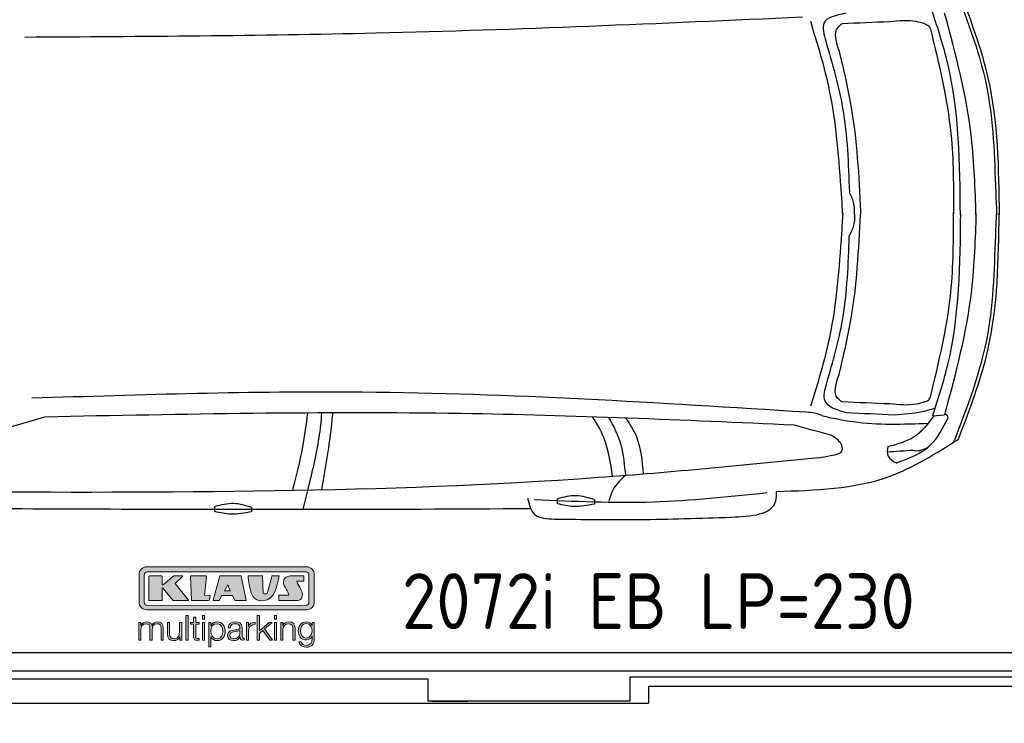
# Model space of a CAD drawing. Header units: millimetres. Extents: x 705 to 7297, y 228 to 3419.
# Tile 2 of 4: x 2918 to 5822, y 228 to 2305. Entities that reach past the tile are written whole.
import ezdxf

# ---------------------------------------------------------------- set-up
doc = ezdxf.new("R2010")
doc.units = ezdxf.units.MM
doc.layers.get('0').update_dxf_attribs({"lineweight": 25})
doc.layers.add('Car', color=10, linetype='Continuous', lineweight=25)
doc.layers.add('Logo', color=7, linetype='Continuous')
doc.styles.add('Aktuell-DIN', font='arial.ttf')

# ---------------------------------------------------------------- blocks, each defined once
blk = doc.blocks.new('KLAUS')
at = {"layer": 'Logo', "true_color": 0x7b7b7a}
h = blk.add_hatch(color=8, dxfattribs=at)
h.dxf.hatch_style = 2
edge = h.paths.add_edge_path()
edge.add_spline(control_points=[(3.6, 29.09), (2.88, 29.09), (2.3, 28.51), (2.3, 27.8), (2.3, 27.8), (2.3, 16.11), (2.3, 16.11), (2.3, 15.39), (2.88, 14.81), (3.6, 14.81), (3.6, 14.81), (71.16, 14.81), (71.16, 14.81), (71.88, 14.81), (72.46, 15.39), (72.46, 16.11), (72.46, 16.11), (72.46, 27.8), (72.46, 27.8), (72.46, 28.51), (71.88, 29.09), (71.16, 29.09), (71.16, 29.09), (3.6, 29.09), (3.6, 29.09), (3.6, 29.09), (3.6, 29.09), (3.6, 29.09)], knot_values=[0, 0, 0, 0, 1, 1, 1, 2, 2, 2, 3, 3, 3, 4, 4, 4, 5, 5, 5, 6, 6, 6, 7, 7, 7, 8, 8, 8, 9, 9, 9, 9], degree=3, periodic=0)
edge = h.paths.add_edge_path()
edge.add_spline(control_points=[(3.35, 31.23), (3.35, 31.23), (71.47, 31.23), (71.47, 31.23), (73.26, 31.23), (74.71, 29.77), (74.71, 27.99), (74.71, 27.99), (74.71, 16.17), (74.71, 16.17), (74.71, 14.38), (73.26, 12.93), (71.47, 12.93), (71.47, 12.93), (3.35, 12.93), (3.35, 12.93), (1.56, 12.93), (0.11, 14.38), (0.11, 16.17), (0.11, 16.17), (0.11, 27.99), (0.11, 27.99), (0.11, 29.77), (1.56, 31.23), (3.35, 31.23), (3.35, 31.23), (3.35, 31.23), (3.35, 31.23)], knot_values=[0, 0, 0, 0, 1, 1, 1, 2, 2, 2, 3, 3, 3, 4, 4, 4, 5, 5, 5, 6, 6, 6, 7, 7, 7, 8, 8, 8, 9, 9, 9, 9], degree=3, periodic=0)
h = blk.add_hatch(color=8, dxfattribs=at)
h.dxf.hatch_style = 2
edge = h.paths.add_edge_path()
edge.add_spline(control_points=[(4.5, 27.33), (4.5, 27.33), (9.7, 27.33), (9.7, 27.33), (9.84, 27.33), (9.96, 27.22), (9.96, 27.08), (9.96, 27.08), (9.96, 23.69), (9.96, 23.69), (9.96, 23.69), (9.94, 23.64), (10.04, 23.59), (10.14, 23.53), (10.2, 23.57), (10.2, 23.57), (10.2, 23.57), (10.51, 23.75), (10.51, 23.75), (10.51, 23.75), (14.94, 27.33), (14.94, 27.33), (14.94, 27.33), (18.41, 27.33), (18.41, 27.33), (18.41, 27.33), (18.49, 27.33), (18.56, 27.2), (18.65, 27.04), (18.53, 26.91), (18.53, 26.91), (18.53, 26.91), (15.49, 24.11), (15.49, 24.11), (15.49, 24.11), (21.14, 17.06), (21.14, 17.06), (21.14, 17.06), (21.13, 16.91), (21.13, 16.91), (21.08, 16.84), (20.99, 16.82), (20.99, 16.82), (20.99, 16.82), (14.7, 16.82), (14.7, 16.82), (14.7, 16.82), (10.26, 22.17), (10.26, 22.17), (10.26, 22.17), (10.19, 22.24), (10.08, 22.21), (9.97, 22.18), (9.96, 22.11), (9.96, 22.11), (9.96, 22.11), (9.96, 17.08), (9.96, 17.08), (9.96, 16.94), (9.84, 16.82), (9.7, 16.82), (9.7, 16.82), (4.5, 16.82), (4.5, 16.82), (4.36, 16.82), (4.25, 16.94), (4.25, 17.08), (4.25, 17.08), (4.25, 27.08), (4.25, 27.08), (4.25, 27.22), (4.36, 27.33), (4.5, 27.33), (4.5, 27.33), (4.5, 27.33), (4.5, 27.33)], knot_values=[0, 0, 0, 0, 1, 1, 1, 2, 2, 2, 3, 3, 3, 4, 4, 4, 5, 5, 5, 6, 6, 6, 7, 7, 7, 8, 8, 8, 9, 9, 9, 10, 10, 10, 11, 11, 11, 12, 12, 12, 13, 13, 13, 14, 14, 14, 15, 15, 15, 16, 16, 16, 17, 17, 17, 18, 18, 18, 19, 19, 19, 20, 20, 20, 21, 21, 21, 22, 22, 22, 23, 23, 23, 24, 24, 24, 25, 25, 25, 25], degree=3, periodic=0)
h = blk.add_hatch(color=8, dxfattribs=at)
h.dxf.hatch_style = 2
h.paths.add_polyline_path([(22.42, 17.06), (21.97, 27.15), (22.24, 27.33), (28.55, 27.33), (28.86, 26.97), (28.01, 19.08), (30.26, 19.07), (30.44, 18.95), (30.08, 16.95), (29.49, 16.82), (22.6, 16.82)])
h = blk.add_hatch(color=8, dxfattribs=at)
h.paths.add_polyline_path([(36.52, 21.01), (38.93, 21.01), (37.87, 23.57)])
h.paths.add_polyline_path([(34.52, 27.33), (43.65, 27.33), (45.76, 16.94), (45.57, 16.82), (40.83, 16.82), (39.89, 18.95), (35.42, 18.95), (34.27, 16.82), (31.78, 16.82), (31.66, 17)])
h = blk.add_hatch(color=8, dxfattribs=at)
h.dxf.hatch_style = 2
edge = h.paths.add_edge_path()
edge.add_spline(control_points=[(52.69, 27.32), (52.69, 27.32), (52.88, 20.14), (52.88, 20.14), (53.01, 19.89), (53.2, 19.77), (53.43, 19.71), (53.91, 19.59), (54.43, 19.57), (54.64, 20.03), (55.23, 21.34), (56.27, 25.45), (56.6, 27.33), (56.6, 27.33), (59.77, 27.33), (59.77, 27.33), (58.77, 23.9), (58.56, 16.82), (52.63, 16.76), (48.72, 16.72), (48.01, 19.35), (47.27, 22.24), (46.89, 23.68), (46.54, 27.33), (46.54, 27.33), (46.54, 27.33), (52.69, 27.32), (52.69, 27.32), (52.69, 27.32), (52.69, 27.32), (52.69, 27.32)], knot_values=[0, 0, 0, 0, 1, 1, 1, 2, 2, 2, 3, 3, 3, 4, 4, 4, 5, 5, 5, 6, 6, 6, 7, 7, 7, 8, 8, 8, 9, 9, 9, 10, 10, 10, 10], degree=3, periodic=0)
h = blk.add_hatch(color=8, dxfattribs=at)
h.dxf.hatch_style = 2
edge = h.paths.add_edge_path()
edge.add_spline(control_points=[(64.46, 27.33), (64.46, 27.33), (70.31, 27.33), (70.31, 27.33), (70.31, 26.52), (70.31, 26.02), (70.31, 25.12), (70.31, 25.12), (67.3, 25.12), (67.3, 25.12), (67.24, 25.04), (67.25, 25.11), (67.25, 24.91), (67.25, 24.88), (69.73, 20.38), (69.73, 19.57), (69.73, 16.4), (67.22, 16.81), (65.9, 16.82), (65.9, 16.82), (59.59, 16.82), (59.59, 16.82), (59.59, 17.76), (59.59, 18.23), (59.59, 19.14), (59.59, 19.14), (63.75, 19.14), (63.75, 19.14), (63.82, 19.22), (63.81, 19.11), (63.81, 19.31), (63.81, 20.32), (61.58, 23.06), (61.58, 24.63), (61.58, 26.33), (62.83, 27.34), (64.46, 27.33), (64.46, 27.33), (64.46, 27.33), (64.46, 27.33)], knot_values=[0, 0, 0, 0, 1, 1, 1, 2, 2, 2, 3, 3, 3, 4, 4, 4, 5, 5, 5, 6, 6, 6, 7, 7, 7, 8, 8, 8, 9, 9, 9, 10, 10, 10, 11, 11, 11, 12, 12, 12, 13, 13, 13, 13], degree=3, periodic=0)
at = {"layer": 'Logo', "true_color": 0xef7c00}
h = blk.add_hatch(color=30, dxfattribs=at)
h.dxf.hatch_style = 2
h.paths.add_polyline_path([(20.07, 0), (20.99, 0), (20.99, 10.45), (20.07, 10.45)])
h = blk.add_hatch(color=30, dxfattribs=at)
h.dxf.hatch_style = 2
edge = h.paths.add_edge_path()
edge.add_spline(control_points=[(24.22, 9.82), (24.22, 9.82), (23.3, 9.82), (23.3, 9.82), (23.3, 9.82), (23.3, 7.55), (23.3, 7.55), (23.3, 7.55), (21.98, 7.55), (21.98, 7.55), (21.98, 7.55), (21.98, 6.78), (21.98, 6.78), (21.98, 6.78), (23.3, 6.78), (23.3, 6.78), (23.3, 6.78), (23.3, 1.61), (23.3, 1.61), (23.28, 0.32), (23.71, -0.09), (24.94, -0.09), (25.22, -0.09), (25.48, -0.06), (25.76, -0.06), (25.76, -0.06), (25.76, 0.73), (25.76, 0.73), (25.5, 0.7), (25.23, 0.69), (24.97, 0.69), (24.31, 0.73), (24.22, 1.08), (24.22, 1.68), (24.22, 1.68), (24.22, 6.78), (24.22, 6.78), (24.22, 6.78), (25.76, 6.78), (25.76, 6.78), (25.76, 6.78), (25.76, 7.55), (25.76, 7.55), (25.76, 7.55), (24.22, 7.55), (24.22, 7.55), (24.22, 7.55), (24.22, 9.82), (24.22, 9.82), (24.22, 9.82), (24.22, 9.82), (24.22, 9.82)], knot_values=[0, 0, 0, 0, 1, 1, 1, 2, 2, 2, 3, 3, 3, 4, 4, 4, 5, 5, 5, 6, 6, 6, 7, 7, 7, 8, 8, 8, 9, 9, 9, 10, 10, 10, 11, 11, 11, 12, 12, 12, 13, 13, 13, 14, 14, 14, 15, 15, 15, 16, 16, 16, 17, 17, 17, 17], degree=3, periodic=0)
h = blk.add_hatch(color=30, dxfattribs=at)
h.paths.add_polyline_path([(27.1, 0), (28.03, 0), (28.03, 7.55), (27.1, 7.55)])
h.paths.add_polyline_path([(27.1, 8.98), (28.03, 8.98), (28.03, 10.45), (27.1, 10.45)])
h = blk.add_hatch(color=30, dxfattribs=at)
h.dxf.hatch_style = 2
h.paths.add_polyline_path([(50.4, 0), (51.32, 0), (51.32, 2.87), (52.82, 4.11), (55.8, 0), (56.96, 0), (53.52, 4.76), (56.74, 7.55), (55.51, 7.55), (51.32, 3.89), (51.32, 10.45), (50.4, 10.45)])
h = blk.add_hatch(color=30, dxfattribs=at)
h.paths.add_polyline_path([(57.74, 0), (58.66, 0), (58.66, 7.55), (57.74, 7.55)])
h.paths.add_polyline_path([(57.74, 8.98), (58.66, 8.98), (58.66, 10.45), (57.74, 10.45)])
h = blk.add_hatch(color=30, dxfattribs=at)
h.dxf.hatch_style = 2
edge = h.paths.add_edge_path()
edge.add_spline(control_points=[(0, 0), (0, 0), (0.92, 0), (0.92, 0), (0.92, 0), (0.92, 4.22), (0.92, 4.22), (0.94, 5.8), (1.58, 7), (3.18, 7), (4.35, 7), (4.77, 6.15), (4.76, 5.12), (4.76, 5.12), (4.76, 0), (4.76, 0), (4.76, 0), (5.68, 0), (5.68, 0), (5.68, 0), (5.68, 4.27), (5.68, 4.27), (5.68, 5.68), (6.14, 7), (7.73, 7), (9.05, 7), (9.52, 6.32), (9.52, 5.08), (9.52, 5.08), (9.52, 0), (9.52, 0), (9.52, 0), (10.44, 0), (10.44, 0), (10.44, 0), (10.44, 5.12), (10.44, 5.12), (10.44, 6.91), (9.59, 7.77), (7.94, 7.77), (6.94, 7.77), (5.99, 7.29), (5.54, 6.3), (5.26, 7.29), (4.36, 7.77), (3.37, 7.77), (2.17, 7.77), (1.38, 7.19), (0.89, 6.28), (0.89, 6.28), (0.85, 6.28), (0.85, 6.28), (0.85, 6.28), (0.85, 7.55), (0.85, 7.55), (0.85, 7.55), (0, 7.55), (0, 7.55), (0, 7.55), (0, 0), (0, 0), (0, 0), (0, 0), (0, 0)], knot_values=[0, 0, 0, 0, 1, 1, 1, 2, 2, 2, 3, 3, 3, 4, 4, 4, 5, 5, 5, 6, 6, 6, 7, 7, 7, 8, 8, 8, 9, 9, 9, 10, 10, 10, 11, 11, 11, 12, 12, 12, 13, 13, 13, 14, 14, 14, 15, 15, 15, 16, 16, 16, 17, 17, 17, 18, 18, 18, 19, 19, 19, 20, 20, 20, 21, 21, 21, 21], degree=3, periodic=0)
h = blk.add_hatch(color=30, dxfattribs=at)
h.dxf.hatch_style = 2
edge = h.paths.add_edge_path()
edge.add_spline(control_points=[(18.31, 7.55), (18.31, 7.55), (17.39, 7.55), (17.39, 7.55), (17.39, 7.55), (17.39, 3.59), (17.39, 3.59), (17.39, 2.05), (16.7, 0.56), (15.12, 0.56), (13.66, 0.56), (13.15, 1.27), (13.1, 2.64), (13.1, 2.64), (13.1, 7.55), (13.1, 7.55), (13.1, 7.55), (12.18, 7.55), (12.18, 7.55), (12.18, 7.55), (12.18, 2.65), (12.18, 2.65), (12.18, 0.89), (12.93, -0.22), (14.83, -0.22), (15.96, -0.22), (16.95, 0.35), (17.44, 1.36), (17.44, 1.36), (17.47, 1.36), (17.47, 1.36), (17.47, 1.36), (17.47, 0), (17.47, 0), (17.47, 0), (18.31, 0), (18.31, 0), (18.31, 0), (18.31, 7.55), (18.31, 7.55), (18.31, 7.55), (18.31, 7.55), (18.31, 7.55)], knot_values=[0, 0, 0, 0, 1, 1, 1, 2, 2, 2, 3, 3, 3, 4, 4, 4, 5, 5, 5, 6, 6, 6, 7, 7, 7, 8, 8, 8, 9, 9, 9, 10, 10, 10, 11, 11, 11, 12, 12, 12, 13, 13, 13, 14, 14, 14, 14], degree=3, periodic=0)
h = blk.add_hatch(color=30, dxfattribs=at)
edge = h.paths.add_edge_path()
edge.add_spline(control_points=[(35.84, 3.78), (35.84, 2.21), (35.12, 0.56), (33.37, 0.56), (31.4, 0.56), (30.72, 2.21), (30.72, 3.78), (30.72, 5.49), (31.33, 7), (33.37, 7), (35.12, 7), (35.84, 5.34), (35.84, 3.78), (35.84, 3.78), (35.84, 3.78), (35.84, 3.78)], knot_values=[0, 0, 0, 0, 1, 1, 1, 2, 2, 2, 3, 3, 3, 4, 4, 4, 5, 5, 5, 5], degree=3, periodic=0)
edge = h.paths.add_edge_path()
edge.add_spline(control_points=[(29.79, -2.8), (29.79, -2.8), (30.72, -2.8), (30.72, -2.8), (30.72, -2.8), (30.72, 1.43), (30.72, 1.43), (30.72, 1.43), (30.74, 1.43), (30.74, 1.43), (31.14, 0.35), (32.24, -0.22), (33.37, -0.22), (35.66, -0.22), (36.76, 1.64), (36.76, 3.78), (36.76, 5.91), (35.66, 7.77), (33.37, 7.77), (32.15, 7.77), (31.1, 7.14), (30.67, 6.12), (30.67, 6.12), (30.64, 6.12), (30.64, 6.12), (30.64, 6.12), (30.64, 7.55), (30.64, 7.55), (30.64, 7.55), (29.79, 7.55), (29.79, 7.55), (29.79, 7.55), (29.79, -2.8), (29.79, -2.8), (29.79, -2.8), (29.79, -2.8), (29.79, -2.8)], knot_values=[0, 0, 0, 0, 1, 1, 1, 2, 2, 2, 3, 3, 3, 4, 4, 4, 5, 5, 5, 6, 6, 6, 7, 7, 7, 8, 8, 8, 9, 9, 9, 10, 10, 10, 11, 11, 11, 12, 12, 12, 12], degree=3, periodic=0)
h = blk.add_hatch(color=30, dxfattribs=at)
edge = h.paths.add_edge_path()
edge.add_spline(control_points=[(43.03, 2.93), (43.04, 1.45), (41.8, 0.56), (40.39, 0.56), (39.53, 0.56), (38.71, 1.13), (38.71, 2.05), (38.71, 3.53), (40.66, 3.51), (42.22, 3.79), (42.47, 3.84), (42.88, 3.91), (43, 4.13), (43, 4.13), (43.03, 4.13), (43.03, 4.13), (43.03, 4.13), (43.03, 2.93), (43.03, 2.93), (43.03, 2.93), (43.03, 2.93), (43.03, 2.93)], knot_values=[0, 0, 0, 0, 1, 1, 1, 2, 2, 2, 3, 3, 3, 4, 4, 4, 5, 5, 5, 6, 6, 6, 7, 7, 7, 7], degree=3, periodic=0)
edge = h.paths.add_edge_path()
edge.add_spline(control_points=[(39.03, 5.24), (39.06, 6.47), (39.91, 7), (41.05, 7), (42.14, 7), (43.03, 6.69), (43.03, 5.45), (43.03, 4.61), (42.6, 4.51), (41.84, 4.42), (39.85, 4.19), (37.79, 4.11), (37.79, 1.99), (37.79, 0.47), (38.93, -0.22), (40.32, -0.22), (41.77, -0.22), (42.43, 0.34), (43.07, 1.32), (43.07, 1.32), (43.1, 1.32), (43.1, 1.32), (43.1, 0.53), (43.25, 0), (44.19, 0), (44.43, 0), (44.58, 0.01), (44.79, 0.06), (44.79, 0.06), (44.79, 0.83), (44.79, 0.83), (44.71, 0.81), (44.6, 0.78), (44.49, 0.78), (44.13, 0.78), (43.95, 0.98), (43.95, 1.33), (43.95, 1.33), (43.95, 5.34), (43.95, 5.34), (43.95, 7.36), (42.5, 7.77), (41.17, 7.77), (39.44, 7.77), (38.2, 7.01), (38.11, 5.24), (38.11, 5.24), (39.03, 5.24), (39.03, 5.24), (39.03, 5.24), (39.03, 5.24), (39.03, 5.24)], knot_values=[0, 0, 0, 0, 1, 1, 1, 2, 2, 2, 3, 3, 3, 4, 4, 4, 5, 5, 5, 6, 6, 6, 7, 7, 7, 8, 8, 8, 9, 9, 9, 10, 10, 10, 11, 11, 11, 12, 12, 12, 13, 13, 13, 14, 14, 14, 15, 15, 15, 16, 16, 16, 17, 17, 17, 17], degree=3, periodic=0)
h = blk.add_hatch(color=30, dxfattribs=at)
h.dxf.hatch_style = 2
edge = h.paths.add_edge_path()
edge.add_spline(control_points=[(45.79, 0), (45.79, 0), (46.71, 0), (46.71, 0), (46.71, 0), (46.71, 4.03), (46.71, 4.03), (46.71, 5.59), (47.85, 6.82), (49.52, 6.73), (49.52, 6.73), (49.52, 7.66), (49.52, 7.66), (48.16, 7.72), (47.14, 7), (46.67, 5.78), (46.67, 5.78), (46.64, 5.78), (46.64, 5.78), (46.64, 5.78), (46.64, 7.55), (46.64, 7.55), (46.64, 7.55), (45.79, 7.55), (45.79, 7.55), (45.79, 7.55), (45.79, 0), (45.79, 0), (45.79, 0), (45.79, 0), (45.79, 0)], knot_values=[0, 0, 0, 0, 1, 1, 1, 2, 2, 2, 3, 3, 3, 4, 4, 4, 5, 5, 5, 6, 6, 6, 7, 7, 7, 8, 8, 8, 9, 9, 9, 10, 10, 10, 10], degree=3, periodic=0)
h = blk.add_hatch(color=30, dxfattribs=at)
h.dxf.hatch_style = 2
edge = h.paths.add_edge_path()
edge.add_spline(control_points=[(60.41, 0), (60.41, 0), (61.33, 0), (61.33, 0), (61.33, 0), (61.33, 4.41), (61.33, 4.41), (61.36, 5.89), (62.24, 7), (63.7, 7), (65.2, 7), (65.62, 6.02), (65.62, 4.71), (65.62, 4.71), (65.62, 0), (65.62, 0), (65.62, 0), (66.54, 0), (66.54, 0), (66.54, 0), (66.54, 4.86), (66.54, 4.86), (66.54, 6.66), (65.9, 7.77), (63.78, 7.77), (62.71, 7.77), (61.7, 7.16), (61.36, 6.25), (61.36, 6.25), (61.33, 6.25), (61.33, 6.25), (61.33, 6.25), (61.33, 7.55), (61.33, 7.55), (61.33, 7.55), (60.41, 7.55), (60.41, 7.55), (60.41, 7.55), (60.41, 0), (60.41, 0), (60.41, 0), (60.41, 0), (60.41, 0)], knot_values=[0, 0, 0, 0, 1, 1, 1, 2, 2, 2, 3, 3, 3, 4, 4, 4, 5, 5, 5, 6, 6, 6, 7, 7, 7, 8, 8, 8, 9, 9, 9, 10, 10, 10, 11, 11, 11, 12, 12, 12, 13, 13, 13, 14, 14, 14, 14], degree=3, periodic=0)
h = blk.add_hatch(color=30, dxfattribs=at)
edge = h.paths.add_edge_path()
edge.add_spline(control_points=[(71.32, 0.86), (69.62, 0.86), (68.83, 2.34), (68.83, 3.86), (68.83, 5.43), (69.56, 7), (71.32, 7), (73.06, 7), (73.75, 5.34), (73.75, 3.86), (73.75, 2.33), (72.91, 0.86), (71.32, 0.86), (71.32, 0.86), (71.32, 0.86), (71.32, 0.86)], knot_values=[0, 0, 0, 0, 1, 1, 1, 2, 2, 2, 3, 3, 3, 4, 4, 4, 5, 5, 5, 5], degree=3, periodic=0)
edge = h.paths.add_edge_path()
edge.add_spline(control_points=[(74.67, 7.55), (74.67, 7.55), (73.75, 7.55), (73.75, 7.55), (73.75, 7.55), (73.75, 6.25), (73.75, 6.25), (73.75, 6.25), (73.72, 6.25), (73.72, 6.25), (73.35, 7.09), (72.41, 7.77), (71.32, 7.77), (69.13, 7.77), (67.9, 6.05), (67.9, 3.97), (67.9, 1.82), (68.9, 0.09), (71.32, 0.09), (72.4, 0.09), (73.29, 0.72), (73.72, 1.64), (73.72, 1.64), (73.75, 1.64), (73.75, 1.64), (73.75, 1.64), (73.75, 0.61), (73.75, 0.61), (73.75, -1.23), (73.01, -2.24), (71.32, -2.24), (70.29, -2.24), (69.31, -1.85), (69.1, -0.73), (69.1, -0.73), (68.18, -0.73), (68.18, -0.73), (68.31, -2.34), (69.81, -3.02), (71.32, -3.02), (73.79, -3.02), (74.65, -1.64), (74.67, 0.61), (74.67, 0.61), (74.67, 7.55), (74.67, 7.55), (74.67, 7.55), (74.67, 7.55), (74.67, 7.55)], knot_values=[0, 0, 0, 0, 1, 1, 1, 2, 2, 2, 3, 3, 3, 4, 4, 4, 5, 5, 5, 6, 6, 6, 7, 7, 7, 8, 8, 8, 9, 9, 9, 10, 10, 10, 11, 11, 11, 12, 12, 12, 13, 13, 13, 14, 14, 14, 15, 15, 15, 16, 16, 16, 16], degree=3, periodic=0)
at = {"layer": 'Logo', "lineweight": 0}
for points in [[(22.42, 17.06), (21.97, 27.15), (22.24, 27.33), (28.55, 27.33), (28.86, 26.97), (28.01, 19.08), (30.26, 19.07), (30.44, 18.95), (30.08, 16.95), (29.49, 16.82), (22.6, 16.82), (22.42, 17.06), (22.42, 17.06)], [(34.52, 27.33), (43.65, 27.33), (45.76, 16.94), (45.57, 16.82), (40.83, 16.82), (39.89, 18.95), (35.42, 18.95), (34.27, 16.82), (31.78, 16.82), (31.66, 17), (34.52, 27.33), (34.52, 27.33)], [(36.52, 21.01), (38.93, 21.01), (37.87, 23.57), (36.52, 21.01), (36.52, 21.01)], [(20.07, 0), (20.99, 0), (20.99, 10.45), (20.07, 10.45), (20.07, 0), (20.07, 0)], [(27.1, 8.98), (28.03, 8.98), (28.03, 10.45), (27.1, 10.45), (27.1, 8.98), (27.1, 8.98)], [(50.4, 0), (51.32, 0), (51.32, 2.87), (52.82, 4.11), (55.8, 0), (56.96, 0), (53.52, 4.76), (56.74, 7.55), (55.51, 7.55), (51.32, 3.89), (51.32, 10.45), (50.4, 10.45), (50.4, 0), (50.4, 0)], [(57.74, 8.98), (58.66, 8.98), (58.66, 10.45), (57.74, 10.45), (57.74, 8.98), (57.74, 8.98)], [(27.1, 0), (28.03, 0), (28.03, 7.55), (27.1, 7.55), (27.1, 0), (27.1, 0)], [(57.74, 0), (58.66, 0), (58.66, 7.55), (57.74, 7.55), (57.74, 0), (57.74, 0)]]:
    blk.add_lwpolyline(points, dxfattribs=at)
for points, knots in [([(3.35, 31.23), (3.35, 31.23), (71.47, 31.23), (71.47, 31.23), (73.26, 31.23), (74.71, 29.77), (74.71, 27.99), (74.71, 27.99), (74.71, 16.17), (74.71, 16.17), (74.71, 14.38), (73.26, 12.93), (71.47, 12.93), (71.47, 12.93), (3.35, 12.93), (3.35, 12.93), (1.56, 12.93), (0.11, 14.38), (0.11, 16.17), (0.11, 16.17), (0.11, 27.99), (0.11, 27.99), (0.11, 29.77), (1.56, 31.23), (3.35, 31.23), (3.35, 31.23), (3.35, 31.23), (3.35, 31.23)], [0, 0, 0, 0, 1, 1, 1, 2, 2, 2, 3, 3, 3, 4, 4, 4, 5, 5, 5, 6, 6, 6, 7, 7, 7, 8, 8, 8, 9, 9, 9, 9]), ([(3.6, 29.09), (2.88, 29.09), (2.3, 28.51), (2.3, 27.8), (2.3, 27.8), (2.3, 16.11), (2.3, 16.11), (2.3, 15.39), (2.88, 14.81), (3.6, 14.81), (3.6, 14.81), (71.16, 14.81), (71.16, 14.81), (71.88, 14.81), (72.46, 15.39), (72.46, 16.11), (72.46, 16.11), (72.46, 27.8), (72.46, 27.8), (72.46, 28.51), (71.88, 29.09), (71.16, 29.09), (71.16, 29.09), (3.6, 29.09), (3.6, 29.09), (3.6, 29.09), (3.6, 29.09), (3.6, 29.09)], [0, 0, 0, 0, 1, 1, 1, 2, 2, 2, 3, 3, 3, 4, 4, 4, 5, 5, 5, 6, 6, 6, 7, 7, 7, 8, 8, 8, 9, 9, 9, 9]), ([(4.5, 27.33), (4.5, 27.33), (9.7, 27.33), (9.7, 27.33), (9.84, 27.33), (9.96, 27.22), (9.96, 27.08), (9.96, 27.08), (9.96, 23.69), (9.96, 23.69), (9.96, 23.69), (9.94, 23.64), (10.04, 23.59), (10.14, 23.53), (10.2, 23.57), (10.2, 23.57), (10.2, 23.57), (10.51, 23.75), (10.51, 23.75), (10.51, 23.75), (14.94, 27.33), (14.94, 27.33), (14.94, 27.33), (18.41, 27.33), (18.41, 27.33), (18.41, 27.33), (18.49, 27.33), (18.56, 27.2), (18.65, 27.04), (18.53, 26.91), (18.53, 26.91), (18.53, 26.91), (15.49, 24.11), (15.49, 24.11), (15.49, 24.11), (21.14, 17.06), (21.14, 17.06), (21.14, 17.06), (21.13, 16.91), (21.13, 16.91), (21.08, 16.84), (20.99, 16.82), (20.99, 16.82), (20.99, 16.82), (14.7, 16.82), (14.7, 16.82), (14.7, 16.82), (10.26, 22.17), (10.26, 22.17), (10.26, 22.17), (10.19, 22.24), (10.08, 22.21), (9.97, 22.18), (9.96, 22.11), (9.96, 22.11), (9.96, 22.11), (9.96, 17.08), (9.96, 17.08), (9.96, 16.94), (9.84, 16.82), (9.7, 16.82), (9.7, 16.82), (4.5, 16.82), (4.5, 16.82), (4.36, 16.82), (4.25, 16.94), (4.25, 17.08), (4.25, 17.08), (4.25, 27.08), (4.25, 27.08), (4.25, 27.22), (4.36, 27.33), (4.5, 27.33), (4.5, 27.33), (4.5, 27.33), (4.5, 27.33)], [0, 0, 0, 0, 1, 1, 1, 2, 2, 2, 3, 3, 3, 4, 4, 4, 5, 5, 5, 6, 6, 6, 7, 7, 7, 8, 8, 8, 9, 9, 9, 10, 10, 10, 11, 11, 11, 12, 12, 12, 13, 13, 13, 14, 14, 14, 15, 15, 15, 16, 16, 16, 17, 17, 17, 18, 18, 18, 19, 19, 19, 20, 20, 20, 21, 21, 21, 22, 22, 22, 23, 23, 23, 24, 24, 24, 25, 25, 25, 25]), ([(52.69, 27.32), (52.69, 27.32), (52.88, 20.14), (52.88, 20.14), (53.01, 19.89), (53.2, 19.77), (53.43, 19.71), (53.91, 19.59), (54.43, 19.57), (54.64, 20.03), (55.23, 21.34), (56.27, 25.45), (56.6, 27.33), (56.6, 27.33), (59.77, 27.33), (59.77, 27.33), (58.77, 23.9), (58.56, 16.82), (52.63, 16.76), (48.72, 16.72), (48.01, 19.35), (47.27, 22.24), (46.89, 23.68), (46.54, 27.33), (46.54, 27.33), (46.54, 27.33), (52.69, 27.32), (52.69, 27.32), (52.69, 27.32), (52.69, 27.32), (52.69, 27.32)], [0, 0, 0, 0, 1, 1, 1, 2, 2, 2, 3, 3, 3, 4, 4, 4, 5, 5, 5, 6, 6, 6, 7, 7, 7, 8, 8, 8, 9, 9, 9, 10, 10, 10, 10]), ([(64.46, 27.33), (64.46, 27.33), (70.31, 27.33), (70.31, 27.33), (70.31, 26.52), (70.31, 26.02), (70.31, 25.12), (70.31, 25.12), (67.3, 25.12), (67.3, 25.12), (67.24, 25.04), (67.25, 25.11), (67.25, 24.91), (67.25, 24.88), (69.73, 20.38), (69.73, 19.57), (69.73, 16.4), (67.22, 16.81), (65.9, 16.82), (65.9, 16.82), (59.59, 16.82), (59.59, 16.82), (59.59, 17.76), (59.59, 18.23), (59.59, 19.14), (59.59, 19.14), (63.75, 19.14), (63.75, 19.14), (63.82, 19.22), (63.81, 19.11), (63.81, 19.31), (63.81, 20.32), (61.58, 23.06), (61.58, 24.63), (61.58, 26.33), (62.83, 27.34), (64.46, 27.33), (64.46, 27.33), (64.46, 27.33), (64.46, 27.33)], [0, 0, 0, 0, 1, 1, 1, 2, 2, 2, 3, 3, 3, 4, 4, 4, 5, 5, 5, 6, 6, 6, 7, 7, 7, 8, 8, 8, 9, 9, 9, 10, 10, 10, 11, 11, 11, 12, 12, 12, 13, 13, 13, 13]), ([(24.22, 9.82), (24.22, 9.82), (23.3, 9.82), (23.3, 9.82), (23.3, 9.82), (23.3, 7.55), (23.3, 7.55), (23.3, 7.55), (21.98, 7.55), (21.98, 7.55), (21.98, 7.55), (21.98, 6.78), (21.98, 6.78), (21.98, 6.78), (23.3, 6.78), (23.3, 6.78), (23.3, 6.78), (23.3, 1.61), (23.3, 1.61), (23.28, 0.32), (23.71, -0.09), (24.94, -0.09), (25.22, -0.09), (25.48, -0.06), (25.76, -0.06), (25.76, -0.06), (25.76, 0.73), (25.76, 0.73), (25.5, 0.7), (25.23, 0.69), (24.97, 0.69), (24.31, 0.73), (24.22, 1.08), (24.22, 1.68), (24.22, 1.68), (24.22, 6.78), (24.22, 6.78), (24.22, 6.78), (25.76, 6.78), (25.76, 6.78), (25.76, 6.78), (25.76, 7.55), (25.76, 7.55), (25.76, 7.55), (24.22, 7.55), (24.22, 7.55), (24.22, 7.55), (24.22, 9.82), (24.22, 9.82), (24.22, 9.82), (24.22, 9.82), (24.22, 9.82)], [0, 0, 0, 0, 1, 1, 1, 2, 2, 2, 3, 3, 3, 4, 4, 4, 5, 5, 5, 6, 6, 6, 7, 7, 7, 8, 8, 8, 9, 9, 9, 10, 10, 10, 11, 11, 11, 12, 12, 12, 13, 13, 13, 14, 14, 14, 15, 15, 15, 16, 16, 16, 17, 17, 17, 17]), ([(0, 0), (0, 0), (0.92, 0), (0.92, 0), (0.92, 0), (0.92, 4.22), (0.92, 4.22), (0.94, 5.8), (1.58, 7), (3.18, 7), (4.35, 7), (4.77, 6.15), (4.76, 5.12), (4.76, 5.12), (4.76, 0), (4.76, 0), (4.76, 0), (5.68, 0), (5.68, 0), (5.68, 0), (5.68, 4.27), (5.68, 4.27), (5.68, 5.68), (6.14, 7), (7.73, 7), (9.05, 7), (9.52, 6.32), (9.52, 5.08), (9.52, 5.08), (9.52, 0), (9.52, 0), (9.52, 0), (10.44, 0), (10.44, 0), (10.44, 0), (10.44, 5.12), (10.44, 5.12), (10.44, 6.91), (9.59, 7.77), (7.94, 7.77), (6.94, 7.77), (5.99, 7.29), (5.54, 6.3), (5.26, 7.29), (4.36, 7.77), (3.37, 7.77), (2.17, 7.77), (1.38, 7.19), (0.89, 6.28), (0.89, 6.28), (0.85, 6.28), (0.85, 6.28), (0.85, 6.28), (0.85, 7.55), (0.85, 7.55), (0.85, 7.55), (0, 7.55), (0, 7.55), (0, 7.55), (0, 0), (0, 0), (0, 0), (0, 0), (0, 0)], [0, 0, 0, 0, 1, 1, 1, 2, 2, 2, 3, 3, 3, 4, 4, 4, 5, 5, 5, 6, 6, 6, 7, 7, 7, 8, 8, 8, 9, 9, 9, 10, 10, 10, 11, 11, 11, 12, 12, 12, 13, 13, 13, 14, 14, 14, 15, 15, 15, 16, 16, 16, 17, 17, 17, 18, 18, 18, 19, 19, 19, 20, 20, 20, 21, 21, 21, 21]), ([(18.31, 7.55), (18.31, 7.55), (17.39, 7.55), (17.39, 7.55), (17.39, 7.55), (17.39, 3.59), (17.39, 3.59), (17.39, 2.05), (16.7, 0.56), (15.12, 0.56), (13.66, 0.56), (13.15, 1.27), (13.1, 2.64), (13.1, 2.64), (13.1, 7.55), (13.1, 7.55), (13.1, 7.55), (12.18, 7.55), (12.18, 7.55), (12.18, 7.55), (12.18, 2.65), (12.18, 2.65), (12.18, 0.89), (12.93, -0.22), (14.83, -0.22), (15.96, -0.22), (16.95, 0.35), (17.44, 1.36), (17.44, 1.36), (17.47, 1.36), (17.47, 1.36), (17.47, 1.36), (17.47, 0), (17.47, 0), (17.47, 0), (18.31, 0), (18.31, 0), (18.31, 0), (18.31, 7.55), (18.31, 7.55), (18.31, 7.55), (18.31, 7.55), (18.31, 7.55)], [0, 0, 0, 0, 1, 1, 1, 2, 2, 2, 3, 3, 3, 4, 4, 4, 5, 5, 5, 6, 6, 6, 7, 7, 7, 8, 8, 8, 9, 9, 9, 10, 10, 10, 11, 11, 11, 12, 12, 12, 13, 13, 13, 14, 14, 14, 14]), ([(29.79, -2.8), (29.79, -2.8), (30.72, -2.8), (30.72, -2.8), (30.72, -2.8), (30.72, 1.43), (30.72, 1.43), (30.72, 1.43), (30.74, 1.43), (30.74, 1.43), (31.14, 0.35), (32.24, -0.22), (33.37, -0.22), (35.66, -0.22), (36.76, 1.64), (36.76, 3.78), (36.76, 5.91), (35.66, 7.77), (33.37, 7.77), (32.15, 7.77), (31.1, 7.14), (30.67, 6.12), (30.67, 6.12), (30.64, 6.12), (30.64, 6.12), (30.64, 6.12), (30.64, 7.55), (30.64, 7.55), (30.64, 7.55), (29.79, 7.55), (29.79, 7.55), (29.79, 7.55), (29.79, -2.8), (29.79, -2.8), (29.79, -2.8), (29.79, -2.8), (29.79, -2.8)], [0, 0, 0, 0, 1, 1, 1, 2, 2, 2, 3, 3, 3, 4, 4, 4, 5, 5, 5, 6, 6, 6, 7, 7, 7, 8, 8, 8, 9, 9, 9, 10, 10, 10, 11, 11, 11, 12, 12, 12, 12]), ([(35.84, 3.78), (35.84, 2.21), (35.12, 0.56), (33.37, 0.56), (31.4, 0.56), (30.72, 2.21), (30.72, 3.78), (30.72, 5.49), (31.33, 7), (33.37, 7), (35.12, 7), (35.84, 5.34), (35.84, 3.78), (35.84, 3.78), (35.84, 3.78), (35.84, 3.78)], [0, 0, 0, 0, 1, 1, 1, 2, 2, 2, 3, 3, 3, 4, 4, 4, 5, 5, 5, 5]), ([(39.03, 5.24), (39.06, 6.47), (39.91, 7), (41.05, 7), (42.14, 7), (43.03, 6.69), (43.03, 5.45), (43.03, 4.61), (42.6, 4.51), (41.84, 4.42), (39.85, 4.19), (37.79, 4.11), (37.79, 1.99), (37.79, 0.47), (38.93, -0.22), (40.32, -0.22), (41.77, -0.22), (42.43, 0.34), (43.07, 1.32), (43.07, 1.32), (43.1, 1.32), (43.1, 1.32), (43.1, 0.53), (43.25, 0), (44.19, 0), (44.43, 0), (44.58, 0.01), (44.79, 0.06), (44.79, 0.06), (44.79, 0.83), (44.79, 0.83), (44.71, 0.81), (44.6, 0.78), (44.49, 0.78), (44.13, 0.78), (43.95, 0.98), (43.95, 1.33), (43.95, 1.33), (43.95, 5.34), (43.95, 5.34), (43.95, 7.36), (42.5, 7.77), (41.17, 7.77), (39.44, 7.77), (38.2, 7.01), (38.11, 5.24), (38.11, 5.24), (39.03, 5.24), (39.03, 5.24), (39.03, 5.24), (39.03, 5.24), (39.03, 5.24)], [0, 0, 0, 0, 1, 1, 1, 2, 2, 2, 3, 3, 3, 4, 4, 4, 5, 5, 5, 6, 6, 6, 7, 7, 7, 8, 8, 8, 9, 9, 9, 10, 10, 10, 11, 11, 11, 12, 12, 12, 13, 13, 13, 14, 14, 14, 15, 15, 15, 16, 16, 16, 17, 17, 17, 17]), ([(45.79, 0), (45.79, 0), (46.71, 0), (46.71, 0), (46.71, 0), (46.71, 4.03), (46.71, 4.03), (46.71, 5.59), (47.85, 6.82), (49.52, 6.73), (49.52, 6.73), (49.52, 7.66), (49.52, 7.66), (48.16, 7.72), (47.14, 7), (46.67, 5.78), (46.67, 5.78), (46.64, 5.78), (46.64, 5.78), (46.64, 5.78), (46.64, 7.55), (46.64, 7.55), (46.64, 7.55), (45.79, 7.55), (45.79, 7.55), (45.79, 7.55), (45.79, 0), (45.79, 0), (45.79, 0), (45.79, 0), (45.79, 0)], [0, 0, 0, 0, 1, 1, 1, 2, 2, 2, 3, 3, 3, 4, 4, 4, 5, 5, 5, 6, 6, 6, 7, 7, 7, 8, 8, 8, 9, 9, 9, 10, 10, 10, 10]), ([(60.41, 0), (60.41, 0), (61.33, 0), (61.33, 0), (61.33, 0), (61.33, 4.41), (61.33, 4.41), (61.36, 5.89), (62.24, 7), (63.7, 7), (65.2, 7), (65.62, 6.02), (65.62, 4.71), (65.62, 4.71), (65.62, 0), (65.62, 0), (65.62, 0), (66.54, 0), (66.54, 0), (66.54, 0), (66.54, 4.86), (66.54, 4.86), (66.54, 6.66), (65.9, 7.77), (63.78, 7.77), (62.71, 7.77), (61.7, 7.16), (61.36, 6.25), (61.36, 6.25), (61.33, 6.25), (61.33, 6.25), (61.33, 6.25), (61.33, 7.55), (61.33, 7.55), (61.33, 7.55), (60.41, 7.55), (60.41, 7.55), (60.41, 7.55), (60.41, 0), (60.41, 0), (60.41, 0), (60.41, 0), (60.41, 0)], [0, 0, 0, 0, 1, 1, 1, 2, 2, 2, 3, 3, 3, 4, 4, 4, 5, 5, 5, 6, 6, 6, 7, 7, 7, 8, 8, 8, 9, 9, 9, 10, 10, 10, 11, 11, 11, 12, 12, 12, 13, 13, 13, 14, 14, 14, 14]), ([(74.67, 7.55), (74.67, 7.55), (73.75, 7.55), (73.75, 7.55), (73.75, 7.55), (73.75, 6.25), (73.75, 6.25), (73.75, 6.25), (73.72, 6.25), (73.72, 6.25), (73.35, 7.09), (72.41, 7.77), (71.32, 7.77), (69.13, 7.77), (67.9, 6.05), (67.9, 3.97), (67.9, 1.82), (68.9, 0.09), (71.32, 0.09), (72.4, 0.09), (73.29, 0.72), (73.72, 1.64), (73.72, 1.64), (73.75, 1.64), (73.75, 1.64), (73.75, 1.64), (73.75, 0.61), (73.75, 0.61), (73.75, -1.23), (73.01, -2.24), (71.32, -2.24), (70.29, -2.24), (69.31, -1.85), (69.1, -0.73), (69.1, -0.73), (68.18, -0.73), (68.18, -0.73), (68.31, -2.34), (69.81, -3.02), (71.32, -3.02), (73.79, -3.02), (74.65, -1.64), (74.67, 0.61), (74.67, 0.61), (74.67, 7.55), (74.67, 7.55), (74.67, 7.55), (74.67, 7.55), (74.67, 7.55)], [0, 0, 0, 0, 1, 1, 1, 2, 2, 2, 3, 3, 3, 4, 4, 4, 5, 5, 5, 6, 6, 6, 7, 7, 7, 8, 8, 8, 9, 9, 9, 10, 10, 10, 11, 11, 11, 12, 12, 12, 13, 13, 13, 14, 14, 14, 15, 15, 15, 16, 16, 16, 16]), ([(71.32, 0.86), (69.62, 0.86), (68.83, 2.34), (68.83, 3.86), (68.83, 5.43), (69.56, 7), (71.32, 7), (73.06, 7), (73.75, 5.34), (73.75, 3.86), (73.75, 2.33), (72.91, 0.86), (71.32, 0.86), (71.32, 0.86), (71.32, 0.86), (71.32, 0.86)], [0, 0, 0, 0, 1, 1, 1, 2, 2, 2, 3, 3, 3, 4, 4, 4, 5, 5, 5, 5]), ([(43.03, 2.93), (43.04, 1.45), (41.8, 0.56), (40.39, 0.56), (39.53, 0.56), (38.71, 1.13), (38.71, 2.05), (38.71, 3.53), (40.66, 3.51), (42.22, 3.79), (42.47, 3.84), (42.88, 3.91), (43, 4.13), (43, 4.13), (43.03, 4.13), (43.03, 4.13), (43.03, 4.13), (43.03, 2.93), (43.03, 2.93), (43.03, 2.93), (43.03, 2.93), (43.03, 2.93)], [0, 0, 0, 0, 1, 1, 1, 2, 2, 2, 3, 3, 3, 4, 4, 4, 5, 5, 5, 6, 6, 6, 7, 7, 7, 7])]:
    blk.add_open_spline(points, degree=3, knots=knots, dxfattribs=at)

msp = doc.modelspace()

# ---------------------------------------------------------------- linework, layer by layer
for p, q in [((1171.72, 437.27), (6251.55, 437.27)), ((4551.19, 382.27), (1454.17, 382.27)), ((4266.54, 382.27), (4266.25, 382.27)), ((4266.54, 382.27), (4266.54, 382.27)), ((6015.74, 382.27), (4551.19, 382.27)), ((4122.78, 358.77), (1832.77, 358.77)), ((4122.78, 293.27), (4122.78, 358.77)), ((6251.55, 363.77), (4717.77, 363.77)), ((4717.77, 363.77), (4717.77, 293.27)), ((4772.77, 337.27), (6272.78, 337.27)), ((4772.77, 336.52), (4772.77, 287.27)), ((4717.77, 293.27), (4122.78, 293.27)), ((4132.78, 293.27), (4239.23, 293.27)), ((1372.77, 287.27), (4772.77, 287.27))]:
    msp.add_line(p, q)
at = {"layer": 'Car'}
for p, q in [((5609.71, 1135.22), (5645.43, 1138.38)), ((3766.49, 915.37), (3752.5, 859.59))]:
    msp.add_line(p, q, dxfattribs=at)
for points in [[(4504.05, 875.66), (4504.05, 890.64)], [(4612.61, 888.01), (4612.61, 875.08)], [(3493.11, 852.75), (3493.11, 867.73)], [(3601.67, 865.11), (3601.67, 852.17)]]:
    msp.add_lwpolyline(points, dxfattribs=at)
msp.add_arc((4693.09, -4826.87), 6197.21, 105.945352, 109.596216, dxfattribs=at)
for points in [[(5673.75, 2404.48), (5773.45, 2088.67), (5797.4, 1775.35), (5799.56, 1728.68)], [(5687.16, 2395.95), (5773.63, 2133.25), (5806.84, 1728.68)], [(5692.42, 1728.79), (5655.08, 2175.21), (5610.22, 2327.41)], [(5226.84, 2311.57), (3967.77, 2264.57), (2932.77, 2252.41)], [(5341.92, 1788.49), (5306.65, 2094.87), (5250.8, 2299.39)], [(5353.83, 2323.35), (5290.06, 2294.67), (5295.14, 2240.82)], [(5484.17, 2298.38), (5343.67, 2292.38)], [(5587.65, 2292.51), (5561.95, 2299.05), (5484.17, 2298.38)], [(5343.67, 2292.38), (5330.74, 2281.86), (5334.75, 2211.28)], [(5587.65, 2292.51), (5598.96, 2285.94), (5604.15, 2276.2)], [(5604.15, 2276.2), (5664.36, 1967.88), (5671.96, 1731.75)], [(5295.14, 2240.82), (5345.07, 2043.74), (5364.82, 1796.09)], [(5334.75, 2211.28), (5369.34, 2051.43), (5398.23, 1738.83)], [(5345.29, 1729.14), (5341.92, 1788.49)], [(5380.21, 1729.41), (5377.39, 1764.82), (5364.82, 1796.09)], [(5334.72, 1257.63), (5369.31, 1417.49), (5398.19, 1730.09)], [(5345.29, 1733.71), (5341.87, 1674.37)], [(5380.21, 1729.41), (5377.36, 1698.01), (5364.77, 1666.74)], [(5398.19, 1730.09), (5398.38, 1734.32), (5398.23, 1738.88)], [(5604.09, 1191.87), (5664.29, 1500.18), (5671.9, 1736.31)], [(5692.42, 1733.77), (5654.71, 1287.39), (5609.71, 1135.22)], [(5673.18, 1058.1), (5773.15, 1373.82), (5797.36, 1687.12), (5799.56, 1733.79)], [(5686.6, 1066.61), (5773.29, 1329.24), (5806.84, 1733.79)], [(5341.87, 1674.37), (5306.35, 1368.01), (5250.32, 1163.55)], [(5298.24, 1232.9), (5344.81, 1419.12), (5364.77, 1666.74)], [(5343.64, 1176.53), (5330.71, 1187.05), (5334.72, 1257.63)], [(5357.63, 1144.06), (5293.17, 1179.05), (5298.24, 1232.9)], [(5238.61, 1145.99), (3927.6, 1205.09), (2953.3, 1187.16)], [(5587.62, 1176.41), (5598.93, 1182.97), (5604.09, 1191.87)], [(5484.14, 1170.53), (5343.64, 1176.53)], [(5587.62, 1176.41), (5561.92, 1169.86), (5484.14, 1170.53)], [(5202.7, 1107.93), (4220.87, 1141.97), (2990.59, 1131.89)], [(5283.52, 1135.98), (5263.15, 1143.47), (5238.61, 1145.99)], [(5283.52, 1135.98), (5376.21, 1118.25), (5598.58, 1113.64)], [(5496.78, 1137.63), (5357.63, 1144.06)], [(5478.39, 1044.76), (5556.37, 1074.08), (5616.38, 1135.81)], [(5616.86, 1157.3), (5579.73, 1147.34), (5496.78, 1137.63)], [(5656.06, 1129.26), (5655.39, 1133.02), (5646.28, 1141.47)], [(5313.19, 1077.18), (5202.7, 1107.93)], [(5502.79, 996.04), (5604.52, 1049.51), (5656.06, 1129.26)], [(5150.38, 912.44), (5482.01, 956.39), (5686.6, 1066.61)], [(5274.46, 1011.35), (5309.72, 1018.21), (5344, 1034.86), (5344.5, 1038)], [(5478.39, 1045.03), (5479.19, 1016.24), (5502.79, 996.31)], [(5552.94, 1033.29), (5476.87, 1028.37)], [(5274.46, 1011.35), (4625.32, 952.96), (2709.68, 910.37)], [(4704.15, 958.93), (4667.93, 917.86), (4655.5, 883.26)], [(5121.42, 907.72), (4785.87, 880.72), (4435.07, 887.76)], [(5015.26, 836.33), (5147.73, 884.18), (5150.38, 912.44)], [(3601.67, 865.11), (3548.56, 876.48), (3493.11, 867.73)], [(4415.08, 892.34), (4436.96, 844.09), (4494.79, 830.81)], [(4612.61, 888.01), (4559.5, 899.38), (4504.05, 890.64)], [(4612.61, 875.08), (4551.33, 867.84), (4504.05, 875.66)], [(3601.67, 852.17), (3540.39, 844.93), (3493.11, 852.75)], [(4494.79, 830.81), (4742.84, 829.3), (5015.26, 836.33)]]:
    msp.add_spline(points, degree=3, dxfattribs=at)
for points, knots in [([(5738.4, 1728.75), (5736.08, 1804.89), (5729.94, 2006.79), (5679.02, 2202.51), (5645.94, 2324.22)], [0, 0, 0, 0, 22.79473, 60.4405335, 60.4405335, 60.4405335, 60.4405335]), ([(5738.4, 1733.78), (5736.02, 1657.63), (5729.7, 1455.73), (5678.62, 1260.06), (5645.43, 1138.38)], [0, 0, 0, 0, 22.79473, 60.4405335, 60.4405335, 60.4405335, 60.4405335]), ([(3766.46, 1143.61), (3762.57, 1110.31), (3751.98, 1033.06), (3732.45, 957.45), (3722.42, 916.57)], [6.4329915, 6.4329915, 6.4329915, 6.4329915, 16.5424251, 29.8301072, 29.8301072, 29.8301072, 29.8301072]), ([(3807.91, 1144.02), (3805.94, 1119.71), (3798.08, 1042.59), (3779.34, 967.12), (3766.49, 915.37)], [6.5564591, 6.5564591, 6.5564591, 6.5564591, 13.8699149, 29.8274463, 29.8274463, 29.8274463, 29.8274463]), ([(3840.74, 1144.03), (3837.85, 1115.63), (3829.24, 1039.29), (3815.56, 963.65), (3807.3, 917.98)], [6.6327441, 6.6327441, 6.6327441, 6.6327441, 15.2289071, 29.6828472, 29.6828472, 29.6828472, 29.6828472]), ([(4606.27, 1132.19), (4619.32, 1113.21), (4650.75, 1059.46), (4659.6, 996.12), (4665.16, 956.39)], [7.4489286, 7.4489286, 7.4489286, 7.4489286, 14.3334492, 26.2908128, 26.2908128, 26.2908128, 26.2908128]), ([(4654.6, 1130.52), (4669.81, 1104.51), (4696.18, 1050.52), (4701.47, 989.68), (4704.15, 958.93)], [6.4830652, 6.4830652, 6.4830652, 6.4830652, 15.4380648, 24.5854757, 24.5854757, 24.5854757, 24.5854757]), ([(4704.64, 1128.72), (4717.61, 1111.36), (4748.34, 1061.8), (4753.48, 1001.46), (4756.61, 964.64)], [6.8005863, 6.8005863, 6.8005863, 6.8005863, 13.2652487, 24.5027164, 24.5027164, 24.5027164, 24.5027164]), ([(2728.99, 862.53), (3073.72, 860.72), (3641.31, 858.38), (4208.9, 860.69), (4424.68, 861.91)], [30.2317921, 30.2317921, 30.2317921, 30.2317921, 135.7738464, 200.5104278, 200.5104278, 200.5104278, 200.5104278])]:
    msp.add_open_spline(points, degree=3, knots=knots, dxfattribs=at)
for points, end_tangent in [([(5344.5, 1038), (5343.53, 1045.33), (5313.19, 1077.18)], (-0.9618979, 0.2734089)), ([(5594.54, 1040.82), (5558.89, 1032), (5552.94, 1033.29)], (-0.9994258, -0.0338838))]:
    msp.add_spline(points, degree=3, dxfattribs=dict(at, end_tangent=end_tangent))

# ---------------------------------------------------------------- block references
at = {"xscale": 6.929133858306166, "yscale": 6.929133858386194, "zscale": 6.929133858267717, "rotation": 0.01107024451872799}
msp.add_blockref('KLAUS', (3268.84, 473.48), dxfattribs=at)

# ---------------------------------------------------------------- texts
at = {"insert": (4044.99, 670.97), "char_height": 165, "attachment_point": 1, "style": 'Aktuell-DIN'}
msp.add_mtext_dynamic_manual_height_columns('{\\Fisocp2|c0;2072i EB LP=230}', width=1688.1302, gutter_width=1, heights=[0], dxfattribs=at)

doc.saveas('drawing.dxf')
